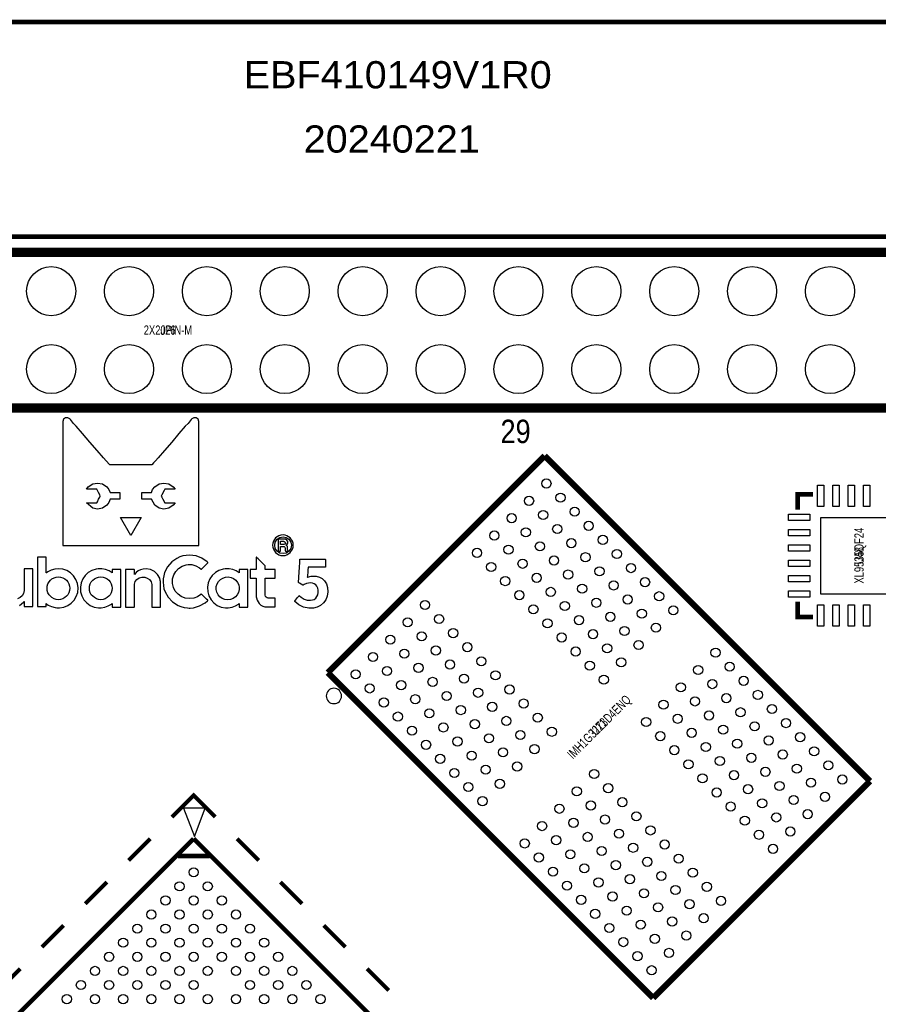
# Model space of a CAD drawing. Extents: x 0 to 125, y -10 to 88.
# Tile 5 of 10: x 28 to 56, y 55 to 87. Entities that reach past the tile are written whole.
import ezdxf
from ezdxf.enums import TextEntityAlignment as Align

# ---------------------------------------------------------------- set-up
doc = ezdxf.new("R2010")
doc.units = 0
for name, color, linetype in [('BG_OUTLINE', 12, 'CONTINUOUS'), ('BG_SILKSCREEN_TOP', 7, 'CONTINUOUS'), ('CV_SILKSCREEN_TOP', 52, 'CONTINUOUS'), ('PG_SILKSCREEN_TOP', 7, 'CONTINUOUS'), ('PIN_TOP', 92, 'CONTINUOUS'), ('RD_SILKSCREEN_TOP', 12, 'CONTINUOUS')]:
    doc.layers.add(name, color=color, linetype=linetype)

msp = doc.modelspace()

# ---------------------------------------------------------------- linework, layer by layer
at = {"layer": 'BG_OUTLINE', "const_width": 0.1524}
for points in [[(2.999994, 80.000094), (2.999994, 81.500091), (0, 81.500091), (0, 85.000084, -0.414214), (1.999996, 87.00008), (123.000008, 87.00008, -0.414214), (125.000004, 85.000084), (125.000004, 81.500091), (122.00001, 81.500091), (122.00001, 80.000094)], [(125.000004, 77.0001), (125.000004, 2.999994, -0.414214), (122.00001, 0), (2.999994, 0, -0.414214), (0, 2.999994), (0, 77.0001, -0.414214), (2.999994, 80.000094), (122.00001, 80.000094, -0.414214), (125.000004, 77.0001)]]:
    msp.add_lwpolyline(points, format="xyb", dxfattribs=at)
at = {"layer": 'BG_SILKSCREEN_TOP'}
for points in [[(32.04337, 72.55637), (31.99511, 72.55637), (31.84271, 72.55637), (31.61665, 72.55637), (31.37027, 72.55637), (31.12135, 72.55637), (30.89529, 72.55637), (30.74289, 72.55637), (30.70479, 72.55637), (30.68701, 72.55637), (30.67177, 72.57415), (30.56763, 72.69353), (30.47873, 72.79005), (30.27045, 73.02881), (30.03931, 73.30313), (29.79801, 73.58253), (29.58973, 73.82383), (29.50337, 73.91019), (29.43733, 73.99147), (29.39923, 74.03973), (29.38145, 74.05497), (29.31795, 74.09561), (29.23667, 74.08799), (29.17317, 74.04735), (29.15031, 73.96861), (29.15031, 73.95083), (29.15031, 73.92035), (29.15031, 73.79081), (29.15031, 73.59015), (29.15031, 73.33361), (29.15031, 73.02881), (29.15031, 72.68591), (29.15031, 71.93915), (29.15031, 71.20255), (29.15031, 70.85965), (29.15031, 70.55485), (29.15031, 70.29831), (29.15031, 70.09765), (29.15031, 69.96811), (29.15031, 69.93763), (29.15031, 69.92239), (29.16555, 69.92239), (29.19857, 69.92239), (29.26207, 69.92239), (29.34081, 69.92239), (29.55925, 69.92239), (29.84627, 69.92239), (30.18409, 69.92239), (30.55239, 69.92239), (31.37027, 69.92239), (32.18561, 69.92239), (32.56407, 69.92239), (32.89935, 69.92239), (33.17875, 69.92239), (33.39719, 69.92239), (33.47593, 69.92239), (33.53943, 69.92239), (33.58007, 69.92239), (33.58769, 69.92239), (33.58769, 69.93763), (33.58769, 69.96811), (33.58769, 70.09765), (33.58769, 70.29831), (33.58769, 70.55485), (33.58769, 70.85965), (33.58769, 71.20255), (33.58769, 71.93915), (33.58769, 72.68591), (33.58769, 73.02881), (33.58769, 73.33361), (33.58769, 73.59015), (33.58769, 73.79081), (33.58769, 73.92035), (33.58769, 73.95083), (33.58769, 73.96861), (33.56483, 74.04735), (33.50133, 74.08799), (33.42767, 74.09561), (33.35655, 74.05497), (33.34131, 74.03973), (33.30067, 73.99147), (33.23717, 73.91019), (33.14827, 73.82383), (32.93999, 73.58253), (32.70631, 73.30313), (32.46755, 73.02881), (32.25927, 72.79005), (32.17037, 72.69353), (32.10687, 72.62241), (32.06623, 72.57415), (32.05861, 72.55637)], [(30.65653, 71.33209), (30.59303, 71.24319), (30.44825, 71.14667), (30.28823, 71.11619), (30.12821, 71.14667), (29.91993, 71.32447), (30.26283, 71.32447), (30.28061, 71.35495), (30.31871, 71.43623), (30.35935, 71.50735), (30.37459, 71.54037), (30.35935, 71.58101), (30.31871, 71.65213), (30.28061, 71.72325), (30.26283, 71.76389), (29.91993, 71.76389), (29.98343, 71.84517), (30.12821, 71.93915), (30.28823, 71.96455), (30.44825, 71.93915), (30.59303, 71.84517), (30.65653, 71.75627), (30.69717, 71.65213), (31.00959, 71.65213), (31.00959, 71.43623), (30.69717, 71.43623)], [(32.75457, 71.24319), (32.60979, 71.14667), (32.44977, 71.11619), (32.28975, 71.14667), (32.15513, 71.24319), (32.04337, 71.43623), (31.72841, 71.43623), (31.72841, 71.65213), (32.04337, 71.65213), (32.08147, 71.75627), (32.15513, 71.84517), (32.28975, 71.93915), (32.44977, 71.96455), (32.60979, 71.93915), (32.75457, 71.84517), (32.82061, 71.76389), (32.47517, 71.76389), (32.45993, 71.72325), (32.37865, 71.58101), (32.36341, 71.54037), (32.37865, 71.50735), (32.41929, 71.43623), (32.47517, 71.32447), (32.82061, 71.32447)], [(31.70555, 70.84187), (31.37027, 70.25005), (31.03245, 70.84187)], [(36.262437, 70.266687), (36.201477, 70.246367), (36.092257, 70.175247), (36.021137, 70.066027), (36.000817, 69.999987), (35.995737, 69.933947), (36.000817, 69.867907), (36.021137, 69.804407), (36.092257, 69.697727), (36.201477, 69.626607), (36.262437, 69.606287), (36.333557, 69.596127), (36.399597, 69.606287), (36.463097, 69.626607), (36.569777, 69.697727), (36.640897, 69.804407), (36.661217, 69.867907), (36.666297, 69.933947), (36.661217, 69.999987), (36.640897, 70.066027), (36.569777, 70.175247), (36.463097, 70.246367), (36.399597, 70.266687), (36.333557, 70.271767)], [(36.226877, 69.682487), (36.137977, 69.743447), (36.082097, 69.827267), (36.061777, 69.933947), (36.082097, 70.040627), (36.137977, 70.129527), (36.226877, 70.185407), (36.333557, 70.205727), (36.437697, 70.185407), (36.524057, 70.129527), (36.585017, 70.040627), (36.605337, 69.933947), (36.585017, 69.827267), (36.524057, 69.743447), (36.437697, 69.682487), (36.333557, 69.662167)], [(36.483417, 69.799327), (36.483417, 69.852667), (36.478337, 69.893307), (36.463097, 69.913627), (36.437697, 69.928867), (36.463097, 69.944107), (36.493577, 70.005067), (36.488497, 70.055867), (36.463097, 70.104127), (36.414837, 70.129527), (36.364037, 70.134607), (36.297997, 70.134607), (36.211637, 70.134607), (36.186237, 70.134607), (36.176077, 70.134607), (36.176077, 70.104127), (36.176077, 70.040627), (36.176077, 69.878067), (36.176077, 69.799327), (36.176077, 69.753607), (36.176077, 69.743447), (36.186237, 69.743447), (36.216717, 69.743447), (36.247197, 69.743447), (36.257357, 69.748527), (36.257357, 69.794247), (36.257357, 69.862827), (36.257357, 69.888227), (36.257357, 69.898387), (36.272597, 69.898387), (36.333557, 69.898387), (36.369117, 69.893307), (36.394517, 69.878067), (36.399597, 69.852667), (36.399597, 69.812027), (36.404677, 69.763767), (36.409757, 69.743447), (36.432617, 69.743447), (36.473257, 69.743447), (36.498657, 69.743447), (36.498657, 69.753607), (36.488497, 69.773927)], [(36.358957, 69.964427), (36.257357, 69.964427), (36.257357, 70.066027), (36.353877, 70.066027), (36.374197, 70.060947), (36.404677, 70.040627), (36.409757, 70.005067), (36.394517, 69.974587)], [(28.888817, 69.159247), (28.769437, 69.123687), (28.667837, 69.072887), (28.617037, 69.037327), (28.611957, 69.037327), (28.611957, 69.057647), (28.611957, 69.123687), (28.611957, 69.220207), (28.611957, 69.431027), (28.611957, 69.507227), (28.611957, 69.550407), (28.601797, 69.550407), (28.571317, 69.550407), (28.457017, 69.550407), (28.350337, 69.550407), (28.330017, 69.550407), (28.324937, 69.545327), (28.324937, 69.507227), (28.324937, 69.431027), (28.324937, 69.324347), (28.324937, 69.189727), (28.324937, 69.042407), (28.324937, 68.379467), (28.324937, 68.237227), (28.324937, 68.112767), (28.324937, 68.016247), (28.324937, 67.960367), (28.324937, 67.940047), (28.330017, 67.940047), (28.360497, 67.940047), (28.467177, 67.940047), (28.576397, 67.940047), (28.606877, 67.940047), (28.611957, 67.940047), (28.611957, 67.965447), (28.611957, 68.001007), (28.611957, 68.026407), (28.611957, 68.031487), (28.627197, 68.016247), (28.677997, 67.985767), (28.784677, 67.934967), (28.898977, 67.901947), (28.959937, 67.891787), (28.990417, 67.891787), (29.005657, 67.891787), (29.041217, 67.891787), (29.185997, 67.919727), (29.312997, 67.970527), (29.427297, 68.046727), (29.523817, 68.148327), (29.589857, 68.267707), (29.638117, 68.399787), (29.648277, 68.549647), (29.633037, 68.691887), (29.579697, 68.821427), (29.503497, 68.938267), (29.406977, 69.037327), (29.287597, 69.108447), (29.155517, 69.154167), (29.010737, 69.169407)], [(33.143317, 68.211827), (33.016317, 68.262627), (32.909637, 68.338827), (32.820737, 68.440427), (32.759777, 68.559807), (32.729297, 68.691887), (32.734377, 68.836667), (32.769937, 68.968747), (32.835977, 69.083047), (32.929957, 69.179567), (33.041717, 69.250687), (33.171257, 69.298947), (33.242377, 69.309107), (33.277937, 69.309107), (33.298257, 69.309107), (33.364297, 69.304027), (33.493837, 69.268467), (33.610677, 69.199887), (33.661477, 69.159247), (33.666557, 69.154167), (33.671637, 69.154167), (33.676717, 69.159247), (33.714817, 69.194807), (33.760537, 69.240527), (33.851977, 69.334507), (33.882457, 69.364987), (33.887537, 69.370067), (33.872297, 69.380227), (33.857057, 69.395467), (33.686877, 69.512307), (33.498917, 69.591047), (33.389697, 69.606287), (33.283017, 69.616447), (33.176337, 69.606287), (33.067117, 69.585967), (32.965517, 69.555487), (32.871537, 69.507227), (32.703897, 69.390387), (32.569277, 69.230367), (32.472757, 69.047487), (32.442277, 68.943347), (32.427037, 68.841747), (32.421957, 68.729987), (32.432117, 68.620767), (32.452437, 68.514087), (32.487997, 68.415027), (32.589597, 68.237227), (32.734377, 68.087367), (32.909637, 67.975607), (33.006157, 67.934967), (33.107757, 67.901947), (33.216977, 67.891787), (33.272857, 67.886707), (33.303337, 67.886707), (33.410017, 67.896867), (33.615757, 67.955287), (33.791017, 68.056887), (33.872297, 68.117847), (33.887537, 68.133087), (33.882457, 68.133087), (33.877377, 68.143247), (33.841817, 68.173727), (33.796097, 68.221987), (33.702117, 68.318507), (33.676717, 68.343907), (33.666557, 68.348987), (33.651317, 68.333747), (33.544637, 68.257547), (33.420177, 68.211827), (33.283017, 68.196587)], [(35.754437, 68.333747), (35.754437, 68.404867), (35.754437, 68.610607), (35.754437, 68.712207), (35.754437, 68.796027), (35.754437, 68.846827), (35.754437, 68.856987), (35.784917, 68.856987), (35.835717, 68.856987), (35.960177, 68.856987), (36.021137, 68.856987), (36.061777, 68.856987), (36.077017, 68.856987), (36.077017, 68.867147), (36.077017, 68.902707), (36.077017, 68.953507), (36.077017, 69.067807), (36.077017, 69.108447), (36.077017, 69.138927), (36.077017, 69.144007), (36.051617, 69.144007), (35.939857, 69.144007), (35.815397, 69.144007), (35.769677, 69.144007), (35.754437, 69.144007), (35.754437, 69.164327), (35.754437, 69.245607), (35.749357, 69.260847), (35.729037, 69.288787), (35.688397, 69.329427), (35.574097, 69.441187), (35.523297, 69.491987), (35.482657, 69.527547), (35.467417, 69.550407), (35.462337, 69.550407), (35.462337, 69.517387), (35.462337, 69.456427), (35.462337, 69.385307), (35.462337, 69.230367), (35.462337, 69.174487), (35.462337, 69.144007), (35.457257, 69.144007), (35.436937, 69.144007), (35.365817, 69.144007), (35.292157, 69.144007), (35.271837, 69.144007), (35.266757, 69.144007), (35.266757, 69.123687), (35.266757, 69.083047), (35.266757, 68.973827), (35.266757, 68.877307), (35.266757, 68.856987), (35.271837, 68.856987), (35.322637, 68.856987), (35.401377, 68.856987), (35.457257, 68.856987), (35.462337, 68.856987), (35.462337, 68.816347), (35.462337, 68.740147), (35.462337, 68.630927), (35.462337, 68.404867), (35.462337, 68.318507), (35.462337, 68.272787), (35.462337, 68.267707), (35.462337, 68.257547), (35.467417, 68.221987), (35.487737, 68.148327), (35.518217, 68.087367), (35.558857, 68.031487), (35.612197, 67.985767), (35.678237, 67.950207), (35.744277, 67.929887), (35.810317, 67.924807), (35.825557, 67.924807), (35.861117, 67.924807), (35.965257, 67.924807), (36.056697, 67.924807), (36.077017, 67.924807), (36.077017, 67.929887), (36.077017, 67.955287), (36.077017, 68.001007), (36.077017, 68.112767), (36.077017, 68.163567), (36.077017, 68.201667), (36.077017, 68.211827), (36.066857, 68.211827), (35.995737, 68.211827), (35.909377, 68.211827), (35.871277, 68.211827), (35.850957, 68.211827), (35.820477, 68.216907), (35.784917, 68.237227), (35.759517, 68.267707), (35.754437, 68.308347)], [(36.724717, 68.110227), (36.745037, 68.140707), (36.805997, 68.229607), (36.836477, 68.265167), (36.856797, 68.290567), (36.856797, 68.295647), (36.861877, 68.295647), (36.872037, 68.285487), (36.922837, 68.244847), (37.021897, 68.181347), (37.123497, 68.145787), (37.179377, 68.140707), (37.225097, 68.140707), (37.293677, 68.150867), (37.349557, 68.171187), (37.400357, 68.209287), (37.440997, 68.260087), (37.466397, 68.321047), (37.481637, 68.392167), (37.481637, 68.468367), (37.466397, 68.536947), (37.440997, 68.597907), (37.405437, 68.643627), (37.354637, 68.679187), (37.298757, 68.699507), (37.232717, 68.709667), (37.164137, 68.704587), (37.098097, 68.689347), (37.026977, 68.653787), (36.991417, 68.633467), (36.976177, 68.633467), (36.927917, 68.663947), (36.866957, 68.704587), (36.846637, 68.714747), (36.841557, 68.719827), (36.841557, 68.740147), (36.841557, 68.778247), (36.846637, 68.829047), (36.851717, 68.900167), (36.866957, 69.222747), (36.877117, 69.372607), (36.877117, 69.423407), (36.882197, 69.464047), (36.882197, 69.479287), (36.887277, 69.484367), (36.922837, 69.484367), (36.976177, 69.484367), (37.118417, 69.484367), (37.303837, 69.484367), (37.481637, 69.484367), (37.631497, 69.484367), (37.682297, 69.484367), (37.712777, 69.484367), (37.722937, 69.474207), (37.722937, 69.443727), (37.722937, 69.392927), (37.722937, 69.278627), (37.722937, 69.237987), (37.722937, 69.222747), (37.712777, 69.222747), (37.692457, 69.222747), (37.611177, 69.222747), (37.369877, 69.222747), (37.258117, 69.222747), (37.174297, 69.222747), (37.153977, 69.222747), (37.148897, 69.197347), (37.143817, 69.141467), (37.138737, 69.070347), (37.128577, 68.935727), (37.123497, 68.895087), (37.123497, 68.890007), (37.133657, 68.895087), (37.247957, 68.925567), (37.303837, 68.930647), (37.410517, 68.925567), (37.519737, 68.895087), (37.611177, 68.849367), (37.687377, 68.773167), (37.748337, 68.674107), (37.786437, 68.557267), (37.796597, 68.417567), (37.776277, 68.280407), (37.728017, 68.155947), (37.651817, 68.054347), (37.560377, 67.973067), (37.446077, 67.919727), (37.329237, 67.889247), (37.263197, 67.884167), (37.174297, 67.889247), (37.006657, 67.919727), (36.851717, 67.993387), (36.714557, 68.100067)], [(30.661737, 69.098287), (30.549977, 69.144007), (30.430597, 69.169407), (30.369637, 69.169407), (30.308677, 69.169407), (30.237557, 69.159247), (30.102937, 69.113527), (29.981017, 69.047487), (29.881957, 68.948427), (29.800677, 68.836667), (29.749877, 68.707127), (29.724477, 68.564887), (29.734637, 68.415027), (29.775277, 68.282947), (29.841317, 68.158487), (29.935297, 68.056887), (30.047057, 67.975607), (30.176597, 67.919727), (30.313757, 67.891787), (30.349317, 67.891787), (30.374717, 67.891787), (30.405197, 67.891787), (30.524577, 67.914647), (30.636337, 67.955287), (30.740477, 68.011167), (30.760797, 68.031487), (30.760797, 68.026407), (30.760797, 68.016247), (30.760797, 67.970527), (30.760797, 67.929887), (30.765877, 67.914647), (30.791277, 67.914647), (30.836997, 67.914647), (30.953837, 67.914647), (31.007177, 67.914647), (31.042737, 67.914647), (31.047817, 67.919727), (31.047817, 67.960367), (31.047817, 68.026407), (31.047817, 68.117847), (31.047817, 68.221987), (31.047817, 68.473447), (31.047817, 68.729987), (31.047817, 68.846827), (31.047817, 68.948427), (31.047817, 69.037327), (31.047817, 69.103367), (31.047817, 69.138927), (31.047817, 69.144007), (31.027497, 69.144007), (30.979237, 69.144007), (30.862397, 69.144007), (30.811597, 69.144007), (30.770957, 69.144007), (30.760797, 69.144007), (30.760797, 69.138927), (30.760797, 69.098287), (30.760797, 69.057647), (30.760797, 69.037327)], [(31.774257, 69.159247), (31.687897, 69.133847), (31.611697, 69.098287), (31.540577, 69.042407), (31.487237, 68.983987), (31.487237, 69.001767), (31.487237, 69.093207), (31.487237, 69.128767), (31.482157, 69.144007), (31.471997, 69.144007), (31.446597, 69.144007), (31.370397, 69.144007), (31.284037, 69.144007), (31.215457, 69.144007), (31.200217, 69.144007), (31.195137, 69.133847), (31.195137, 69.108447), (31.195137, 69.072887), (31.195137, 68.948427), (31.195137, 68.796027), (31.195137, 68.615687), (31.195137, 68.252467), (31.195137, 68.092447), (31.195137, 67.980687), (31.195137, 67.940047), (31.195137, 67.919727), (31.200217, 67.914647), (31.245937, 67.914647), (31.329757, 67.914647), (31.411037, 67.914647), (31.471997, 67.914647), (31.482157, 67.914647), (31.487237, 67.924807), (31.487237, 67.975607), (31.487237, 68.046727), (31.487237, 68.453127), (31.487237, 68.539487), (31.487237, 68.595367), (31.487237, 68.615687), (31.487237, 68.661407), (31.517717, 68.750307), (31.571057, 68.821427), (31.642177, 68.872227), (31.728537, 68.897627), (31.822517, 68.897627), (31.908877, 68.867147), (31.979997, 68.816347), (32.030797, 68.740147), (32.056197, 68.651247), (32.056197, 68.630927), (32.056197, 68.615687), (32.056197, 68.585207), (32.056197, 68.524247), (32.056197, 68.440427), (32.056197, 68.232147), (32.056197, 68.036567), (32.056197, 67.965447), (32.056197, 67.919727), (32.056197, 67.914647), (32.071437, 67.914647), (32.134937, 67.914647), (32.297497, 67.914647), (32.343217, 67.914647), (32.343217, 67.919727), (32.343217, 67.965447), (32.343217, 68.046727), (32.343217, 68.153407), (32.343217, 68.394707), (32.343217, 68.514087), (32.343217, 68.610607), (32.343217, 68.686807), (32.343217, 68.724907), (32.343217, 68.729987), (32.343217, 68.735067), (32.343217, 68.755387), (32.333057, 68.790947), (32.312737, 68.862067), (32.241617, 68.983987), (32.140017, 69.083047), (32.010477, 69.149087), (31.868237, 69.169407)], [(34.807017, 69.098287), (34.697797, 69.144007), (34.580957, 69.169407), (34.517457, 69.169407), (34.451417, 69.169407), (34.380297, 69.159247), (34.245677, 69.113527), (34.128837, 69.047487), (34.027237, 68.948427), (33.948497, 68.836667), (33.892617, 68.707127), (33.872297, 68.564887), (33.877377, 68.415027), (33.918017, 68.282947), (33.991677, 68.158487), (34.078037, 68.056887), (34.189797, 67.975607), (34.319337, 67.919727), (34.461577, 67.891787), (34.497137, 67.891787), (34.517457, 67.891787), (34.550477, 67.891787), (34.672397, 67.914647), (34.784157, 67.955287), (34.883217, 68.011167), (34.903537, 68.031487), (34.903537, 68.026407), (34.903537, 68.016247), (34.903537, 67.970527), (34.903537, 67.929887), (34.908617, 67.914647), (34.934017, 67.914647), (34.984817, 67.914647), (35.104197, 67.914647), (35.154997, 67.914647), (35.185477, 67.914647), (35.190557, 67.919727), (35.190557, 67.960367), (35.190557, 68.026407), (35.190557, 68.117847), (35.190557, 68.221987), (35.190557, 68.473447), (35.190557, 68.729987), (35.190557, 68.846827), (35.190557, 68.948427), (35.190557, 69.037327), (35.190557, 69.103367), (35.190557, 69.138927), (35.190557, 69.144007), (35.170237, 69.144007), (35.124517, 69.144007), (35.005137, 69.144007), (34.954337, 69.144007), (34.918777, 69.144007), (34.903537, 69.144007), (34.903537, 69.138927), (34.903537, 69.098287), (34.903537, 69.057647), (34.903537, 69.037327)], [(28.934537, 68.168647), (28.868497, 68.191507), (28.799917, 68.227067), (28.749117, 68.272787), (28.703397, 68.323587), (28.667837, 68.384547), (28.647517, 68.458207), (28.642437, 68.534407), (28.647517, 68.605527), (28.667837, 68.676647), (28.703397, 68.740147), (28.749117, 68.796027), (28.799917, 68.836667), (28.868497, 68.872227), (28.934537, 68.892547), (29.010737, 68.902707), (29.081857, 68.892547), (29.155517, 68.872227), (29.216477, 68.836667), (29.272357, 68.796027), (29.312997, 68.740147), (29.348557, 68.676647), (29.371417, 68.605527), (29.381577, 68.534407), (29.371417, 68.458207), (29.348557, 68.384547), (29.312997, 68.323587), (29.272357, 68.272787), (29.216477, 68.227067), (29.155517, 68.191507), (29.081857, 68.168647), (29.010737, 68.158487)], [(30.313757, 68.168647), (30.247717, 68.191507), (30.186757, 68.227067), (30.128337, 68.272787), (30.082617, 68.323587), (30.047057, 68.384547), (30.026737, 68.458207), (30.021657, 68.534407), (30.026737, 68.605527), (30.047057, 68.676647), (30.082617, 68.740147), (30.128337, 68.796027), (30.186757, 68.836667), (30.247717, 68.872227), (30.313757, 68.892547), (30.389957, 68.902707), (30.463617, 68.892547), (30.534737, 68.872227), (30.595697, 68.836667), (30.651577, 68.796027), (30.697297, 68.740147), (30.730317, 68.676647), (30.750637, 68.605527), (30.760797, 68.534407), (30.750637, 68.458207), (30.730317, 68.384547), (30.697297, 68.323587), (30.651577, 68.272787), (30.595697, 68.227067), (30.534737, 68.191507), (30.463617, 68.168647), (30.389957, 68.158487)], [(34.436177, 68.168647), (34.354897, 68.201667), (34.278697, 68.257547), (34.220277, 68.323587), (34.179637, 68.404867), (34.159317, 68.493767), (34.159317, 68.590287), (34.184717, 68.676647), (34.230437, 68.755387), (34.293937, 68.821427), (34.370137, 68.867147), (34.456497, 68.897627), (34.550477, 68.902707), (34.641917, 68.887467), (34.723197, 68.851907), (34.796857, 68.796027), (34.852737, 68.724907), (34.888297, 68.641087), (34.903537, 68.554727), (34.903537, 68.493767), (34.883217, 68.399787), (34.842577, 68.323587), (34.779077, 68.257547), (34.707957, 68.201667), (34.626677, 68.168647), (34.530157, 68.158487)]]:
    msp.add_lwpolyline(points, close=True, dxfattribs=at)
msp.add_lwpolyline([(27.735657, 67.970527), (27.806777, 68.021327), (27.867737, 68.077207), (27.882977, 68.097527), (27.888057, 68.097527), (27.888057, 68.092447), (27.888057, 68.056887), (27.888057, 67.965447), (27.888057, 67.940047), (27.903297, 67.940047), (27.969337, 67.940047), (28.058237, 67.940047), (28.134437, 67.940047), (28.159837, 67.940047), (28.175077, 67.940047), (28.175077, 67.955287), (28.175077, 67.990847), (28.175077, 68.036567), (28.175077, 68.163567), (28.175077, 68.328667), (28.175077, 68.696967), (28.175077, 68.872227), (28.175077, 69.022087), (28.175077, 69.123687), (28.175077, 69.154167), (28.175077, 69.169407), (28.169997, 69.169407), (28.149677, 69.169407), (28.078557, 69.169407), (27.989657, 69.169407), (27.918537, 69.169407), (27.893137, 69.169407), (27.888057, 69.169407), (27.888057, 69.149087), (27.888057, 69.093207), (27.888057, 69.017007), (27.888057, 68.912867), (27.888057, 68.702047), (27.888057, 68.605527), (27.888057, 68.529327), (27.888057, 68.483607), (27.888057, 68.458207), (27.867737, 68.364227), (27.827097, 68.288027), (27.761057, 68.227067), (27.677237, 68.191507)], dxfattribs=at)
at = {"layer": 'PG_SILKSCREEN_TOP'}
for points, const_width in [([(7.181977, 79.492094), (57.981977, 79.492094)], 0.3048), ([(57.981977, 74.412094), (7.181977, 74.412094)], 0.3048), ([(37.799899, 65.779726), (44.870929, 72.850756)], 0.199898), ([(44.870929, 72.850756), (55.477689, 62.243995)], 0.199898), ([(53.617901, 71.595894), (53.117902, 71.595894), (53.117902, 71.095895)], 0.150012), ([(53.617901, 67.595902), (53.117902, 67.595902), (53.117902, 68.095901)], 0.150012), ([(48.40666, 55.172966), (37.799899, 65.779726)], 0.199898), ([(55.477689, 62.243995), (48.40666, 55.172966)], 0.199898), ([(34.126957, 61.073538), (33.419847, 61.780649), (32.712736, 61.073538)], 0.127), ([(17.156379, 44.102985), (33.419847, 60.366453)], 0.150089), ([(31.29854, 59.659342), (32.005626, 60.366453)], 0.127), ([(33.419847, 60.366453), (49.683314, 44.102985)], 0.150089), ([(34.834068, 60.366453), (35.541153, 59.659342)], 0.127), ([(32.904227, 59.797925), (33.938718, 59.797925)], 0.150089), ([(29.884319, 58.245121), (30.59143, 58.952232)], 0.127), ([(36.248264, 58.952232), (36.955374, 58.245121)], 0.127), ([(28.470098, 56.8309), (29.177209, 57.53801)], 0.127), ([(37.662485, 57.53801), (38.369596, 56.8309)], 0.127), ([(27.055877, 55.416679), (27.762987, 56.123789)], 0.127), ([(39.076706, 56.123789), (39.783817, 55.416679)], 0.127)]:
    msp.add_lwpolyline(points, dxfattribs=dict(at, const_width=const_width))
msp.add_lwpolyline([(38.244399, 65.019479, 1), (37.744428, 65.019489, 1)], format="xyb", close=True, dxfattribs=at)
msp.add_lwpolyline([(33.092873, 61.364165), (33.44225, 60.432671), (33.791652, 61.364165)], close=True, dxfattribs=at)
at = {"layer": 'PIN_TOP'}
for points in [[(53.767888, 71.895906), (53.967888, 71.895906), (53.967888, 71.195908), (53.767888, 71.195908)], [(54.267887, 71.895906), (54.467887, 71.895906), (54.467887, 71.195908), (54.267887, 71.195908)], [(54.767886, 71.895906), (54.967886, 71.895906), (54.967886, 71.195908), (54.767886, 71.195908)], [(55.267911, 71.895906), (55.46791, 71.895906), (55.46791, 71.195908), (55.267911, 71.195908)], [(52.817878, 70.745909), (52.817878, 70.945908), (53.517876, 70.945908), (53.517876, 70.745909)], [(53.867888, 68.345888), (53.867888, 70.845883), (56.367883, 70.845883), (56.367883, 68.345888)], [(52.817878, 70.24591), (52.817878, 70.445909), (53.517876, 70.445909), (53.517876, 70.24591)], [(52.817878, 69.745911), (52.817878, 69.94591), (53.517876, 69.94591), (53.517876, 69.745911)], [(52.817878, 69.245886), (52.817878, 69.445886), (53.517876, 69.445886), (53.517876, 69.245886)], [(52.817878, 68.745887), (52.817878, 68.945887), (53.517876, 68.945887), (53.517876, 68.745887)], [(52.817878, 68.245888), (52.817878, 68.445888), (53.517876, 68.445888), (53.517876, 68.245888)], [(53.767888, 67.995889), (53.967888, 67.995889), (53.967888, 67.29589), (53.767888, 67.29589)], [(54.267887, 67.995889), (54.467887, 67.995889), (54.467887, 67.29589), (54.267887, 67.29589)], [(54.767886, 67.995889), (54.967886, 67.995889), (54.967886, 67.29589), (54.767886, 67.29589)], [(55.267911, 67.995889), (55.46791, 67.995889), (55.46791, 67.29589), (55.267911, 67.29589)]]:
    msp.add_lwpolyline(points, close=True, dxfattribs=at)
for centre, radius in [((28.771977, 78.222094), 0.8001), ((31.311977, 78.222094), 0.8001), ((33.851977, 78.222094), 0.8001), ((36.391977, 78.222094), 0.8001), ((38.931977, 78.222094), 0.8001), ((41.471977, 78.222094), 0.8001), ((44.011977, 78.222094), 0.8001), ((46.551977, 78.222094), 0.8001), ((49.091977, 78.222094), 0.8001), ((51.631977, 78.222094), 0.8001), ((54.171977, 78.222094), 0.8001), ((28.771977, 75.682094), 0.8001), ((31.311977, 75.682094), 0.8001), ((33.851977, 75.682094), 0.8001), ((36.391977, 75.682094), 0.8001), ((38.931977, 75.682094), 0.8001), ((41.471977, 75.682094), 0.8001), ((44.011977, 75.682094), 0.8001), ((46.551977, 75.682094), 0.8001), ((49.091977, 75.682094), 0.8001), ((51.631977, 75.682094), 0.8001), ((54.171977, 75.682094), 0.8001), ((44.92404, 71.949132), 0.14986), ((45.383679, 71.489494), 0.14986), ((44.358306, 71.383373), 0.14986), ((43.79275, 70.817842), 0.14986), ((44.817919, 70.92376), 0.14986), ((45.843292, 71.029906), 0.14986), ((46.302905, 70.570268), 0.14986), ((43.22699, 70.252082), 0.14986), ((44.252388, 70.358203), 0.14986), ((45.277532, 70.464147), 0.14986), ((44.712001, 69.89859), 0.14986), ((45.73717, 70.004508), 0.14986), ((46.762518, 70.110655), 0.14986), ((42.66123, 69.686322), 0.14986), ((43.686628, 69.792444), 0.14986), ((46.196758, 69.544895), 0.14986), ((47.222156, 69.651042), 0.14986), ((43.120869, 69.226684), 0.14986), ((44.146241, 69.332831), 0.14986), ((45.171614, 69.438977), 0.14986), ((45.631227, 68.979364), 0.14986), ((46.656396, 69.085282), 0.14986), ((47.681718, 69.19148), 0.14986), ((43.580482, 68.767096), 0.14986), ((44.605854, 68.873218), 0.14986), ((47.115959, 68.62572), 0.14986), ((48.141306, 68.731867), 0.14986), ((44.040095, 68.307458), 0.14986), ((45.065467, 68.413605), 0.14986), ((46.090865, 68.519726), 0.14986), ((48.600944, 68.272228), 0.14986), ((40.964333, 67.989425), 0.14986), ((45.525106, 67.953966), 0.14986), ((46.550402, 68.060189), 0.14986), ((47.575572, 68.166107), 0.14986), ((44.499708, 67.847845), 0.14986), ((48.035185, 67.706494), 0.14986), ((49.060557, 67.812641), 0.14986), ((40.398573, 67.423665), 0.14986), ((41.423971, 67.529786), 0.14986), ((44.959346, 67.388232), 0.14986), ((45.984643, 67.494429), 0.14986), ((47.010015, 67.600576), 0.14986), ((41.883559, 67.070173), 0.14986), ((46.444256, 67.034816), 0.14986), ((47.469654, 67.140938), 0.14986), ((48.494798, 67.246881), 0.14986), ((39.832813, 66.857905), 0.14986), ((40.858211, 66.964027), 0.14986), ((45.418908, 66.92867), 0.14986), ((47.929267, 66.681325), 0.14986), ((40.292452, 66.398267), 0.14986), ((41.317824, 66.504414), 0.14986), ((42.343197, 66.61056), 0.14986), ((45.878496, 66.469057), 0.14986), ((46.903894, 66.575178), 0.14986), ((50.439574, 66.433624), 0.14986), ((39.267282, 66.292349), 0.14986), ((41.777437, 66.044801), 0.14986), ((42.80281, 66.150947), 0.14986), ((46.338134, 66.009418), 0.14986), ((47.363507, 66.115565), 0.14986), ((38.701523, 65.726615), 0.14986), ((39.726895, 65.832736), 0.14986), ((40.752065, 65.938654), 0.14986), ((43.262423, 65.691309), 0.14986), ((49.873814, 65.867864), 0.14986), ((50.899162, 65.974011), 0.14986), ((40.186508, 65.373123), 0.14986), ((41.211678, 65.479041), 0.14986), ((42.23705, 65.585188), 0.14986), ((46.797747, 65.549831), 0.14986), ((50.333427, 65.408251), 0.14986), ((51.3588, 65.514372), 0.14986), ((39.161161, 65.266976), 0.14986), ((42.696689, 65.125549), 0.14986), ((43.721985, 65.231747), 0.14986), ((49.308258, 65.302333), 0.14986), ((51.818413, 65.054785), 0.14986), ((39.620749, 64.807363), 0.14986), ((40.646147, 64.913485), 0.14986), ((41.671291, 65.019428), 0.14986), ((44.181598, 64.772159), 0.14986), ((48.742498, 64.736574), 0.14986), ((49.767871, 64.84272), 0.14986), ((50.79304, 64.948638), 0.14986), ((41.10576, 64.453897), 0.14986), ((42.130929, 64.55979), 0.14986), ((43.156226, 64.666012), 0.14986), ((51.252653, 64.489025), 0.14986), ((52.277975, 64.595223), 0.14986), ((40.080387, 64.34775), 0.14986), ((42.590466, 64.100253), 0.14986), ((43.615839, 64.206399), 0.14986), ((44.641237, 64.312521), 0.14986), ((48.176764, 64.170814), 0.14986), ((49.202111, 64.276961), 0.14986), ((50.227509, 64.383082), 0.14986), ((52.737588, 64.135584), 0.14986), ((40.54, 63.888137), 0.14986), ((41.565373, 63.994259), 0.14986), ((45.100824, 63.852908), 0.14986), ((49.66175, 63.817322), 0.14986), ((50.687122, 63.923469), 0.14986), ((51.712216, 64.029463), 0.14986), ((42.024935, 63.534696), 0.14986), ((43.050079, 63.64064), 0.14986), ((44.075477, 63.746761), 0.14986), ((48.636352, 63.711201), 0.14986), ((51.146659, 63.463932), 0.14986), ((52.171829, 63.569825), 0.14986), ((53.197201, 63.675971), 0.14986), ((40.999613, 63.428499), 0.14986), ((43.509717, 63.181001), 0.14986), ((44.53509, 63.287148), 0.14986), ((49.09599, 63.251563), 0.14986), ((50.121363, 63.357709), 0.14986), ((53.65684, 63.216358), 0.14986), ((41.459175, 62.968937), 0.14986), ((42.484548, 63.075083), 0.14986), ((49.555603, 62.791975), 0.14986), ((50.5809, 62.898172), 0.14986), ((51.606298, 63.004294), 0.14986), ((52.631442, 63.110237), 0.14986), ((41.918788, 62.509349), 0.14986), ((42.944161, 62.61547), 0.14986), ((43.96933, 62.721388), 0.14986), ((46.479841, 62.473891), 0.14986), ((52.065911, 62.544681), 0.14986), ((53.09108, 62.650599), 0.14986), ((54.116427, 62.756745), 0.14986), ((43.403774, 62.155857), 0.14986), ((50.015165, 62.332413), 0.14986), ((51.040538, 62.438534), 0.14986), ((53.550693, 62.190986), 0.14986), ((54.576066, 62.297107), 0.14986), ((42.378427, 62.049711), 0.14986), ((45.914081, 61.908157), 0.14986), ((46.939454, 62.014303), 0.14986), ((50.474778, 61.872774), 0.14986), ((51.500151, 61.978921), 0.14986), ((52.525524, 62.085068), 0.14986), ((42.838014, 61.590098), 0.14986), ((47.399092, 61.554665), 0.14986), ((51.959764, 61.519308), 0.14986), ((52.985137, 61.625455), 0.14986), ((54.010306, 61.731373), 0.14986), ((45.348322, 61.342397), 0.14986), ((46.373694, 61.448544), 0.14986), ((50.934391, 61.413161), 0.14986), ((45.807935, 60.882784), 0.14986), ((46.833333, 60.988905), 0.14986), ((47.85868, 61.095052), 0.14986), ((51.39403, 60.953548), 0.14986), ((52.419377, 61.059695), 0.14986), ((53.444775, 61.165816), 0.14986), ((44.782791, 60.776841), 0.14986), ((48.318242, 60.63549), 0.14986), ((52.879015, 60.600057), 0.14986), ((45.242404, 60.317228), 0.14986), ((46.267573, 60.423146), 0.14986), ((47.292946, 60.529292), 0.14986), ((51.853617, 60.493935), 0.14986), ((44.217031, 60.211081), 0.14986), ((46.727186, 59.963533), 0.14986), ((47.752483, 60.069755), 0.14986), ((48.777881, 60.175877), 0.14986), ((52.313256, 60.034297), 0.14986), ((44.676644, 59.751493), 0.14986), ((45.702017, 59.857615), 0.14986), ((48.212121, 59.610117), 0.14986), ((49.237494, 59.716264), 0.14986), ((33.419847, 59.270417), 0.14986), ((45.136283, 59.291855), 0.14986), ((46.16163, 59.398002), 0.14986), ((47.186723, 59.503996), 0.14986), ((46.621192, 58.938439), 0.14986), ((47.646361, 59.044357), 0.14986), ((48.671734, 59.150504), 0.14986), ((49.697107, 59.256625), 0.14986), ((32.960285, 58.810855), 0.14986), ((33.87946, 58.810804), 0.14986), ((45.59587, 58.832242), 0.14986), ((49.131347, 58.690891), 0.14986), ((50.15672, 58.797038), 0.14986), ((32.500672, 58.351268), 0.14986), ((33.419898, 58.351268), 0.14986), ((34.339073, 58.351191), 0.14986), ((46.055432, 58.37268), 0.14986), ((47.08083, 58.478826), 0.14986), ((48.105974, 58.584744), 0.14986), ((50.616358, 58.337399), 0.14986), ((47.540418, 58.019213), 0.14986), ((48.565587, 58.125131), 0.14986), ((49.59096, 58.231278), 0.14986), ((32.041059, 57.891629), 0.14986), ((32.960285, 57.891655), 0.14986), ((33.879536, 57.891629), 0.14986), ((34.798711, 57.891553), 0.14986), ((46.515071, 57.913067), 0.14986), ((49.0252, 57.665518), 0.14986), ((50.050598, 57.77164), 0.14986), ((31.581446, 57.432016), 0.14986), ((32.500672, 57.432016), 0.14986), ((33.419923, 57.432016), 0.14986), ((34.339149, 57.431991), 0.14986), ((35.258248, 57.432016), 0.14986), ((46.974684, 57.453454), 0.14986), ((48.000056, 57.559575), 0.14986), ((48.459669, 57.099962), 0.14986), ((49.484839, 57.20588), 0.14986), ((31.121807, 56.972403), 0.14986), ((32.041059, 56.972403), 0.14986), ((32.960285, 56.972403), 0.14986), ((33.879536, 56.972403), 0.14986), ((34.798686, 56.972454), 0.14986), ((35.717886, 56.972403), 0.14986), ((47.434297, 56.993815), 0.14986), ((30.66222, 56.51279), 0.14986), ((31.58142, 56.51279), 0.14986), ((32.500672, 56.51279), 0.14986), ((33.419923, 56.512765), 0.14986), ((34.339073, 56.512866), 0.14986), ((35.258324, 56.512841), 0.14986), ((36.177703, 56.512562), 0.14986), ((47.89391, 56.534228), 0.14986), ((48.919282, 56.640349), 0.14986), ((30.202581, 56.053152), 0.14986), ((31.121807, 56.053177), 0.14986), ((32.041059, 56.053152), 0.14986), ((32.96031, 56.053152), 0.14986), ((33.87946, 56.053228), 0.14986), ((34.798711, 56.053228), 0.14986), ((35.71814, 56.052999), 0.14986), ((36.637265, 56.052999), 0.14986), ((48.353548, 56.074589), 0.14986), ((29.743044, 55.593615), 0.14986), ((30.662194, 55.593539), 0.14986), ((31.581446, 55.593539), 0.14986), ((32.500672, 55.593539), 0.14986), ((33.419847, 55.593615), 0.14986), ((35.258527, 55.593412), 0.14986), ((36.177703, 55.593463), 0.14986), ((37.096878, 55.593412), 0.14986), ((29.283406, 55.134002), 0.14986), ((30.202657, 55.134002), 0.14986), ((31.121807, 55.133926), 0.14986), ((32.041084, 55.133926), 0.14986), ((32.960208, 55.134002), 0.14986), ((33.879485, 55.134002), 0.14986), ((34.798914, 55.133773), 0.14986), ((35.71809, 55.13385), 0.14986), ((36.637316, 55.13385), 0.14986), ((37.556491, 55.133773), 0.14986)]:
    msp.add_circle(centre, radius, dxfattribs=at)

# ---------------------------------------------------------------- texts
at = {"layer": 'BG_SILKSCREEN_TOP'}
for s, height, width, p in [('EBF410149V1R0', 0.889, 1.085714, (35.052, 84.836)), ('20240221', 0.889, 1.085714, (37.0078, 82.7405)), ('29', 0.762, 0.866667, (43.427777, 73.269094))]:
    msp.add_text(s, height=height, dxfattribs=dict(at, width=width)).set_placement(p)
at = {"layer": 'CV_SILKSCREEN_TOP', "width": 0.75}
msp.add_text('2X20PIN-M', height=0.3048, dxfattribs=at).set_placement((32.581977, 76.799694), align=Align.CENTER)
for s, rotation, p in [('XL9535QF24', 90, (55.270298, 69.595771)), ('IMH1G32Z3D4ENQ', 45, (46.746516, 63.904063))]:
    msp.add_text(s, height=0.3048, rotation=rotation, dxfattribs=at).set_placement(p, align=Align.CENTER)
at = {"layer": 'RD_SILKSCREEN_TOP', "width": 0.75}
msp.add_text('J26', height=0.3048, dxfattribs=at).set_placement((32.581977, 76.799694), align=Align.CENTER)
for s, rotation, p in [('U48', 90, (55.270298, 69.595771)), ('U11', 45, (46.746516, 63.904063))]:
    msp.add_text(s, height=0.3048, rotation=rotation, dxfattribs=at).set_placement(p, align=Align.CENTER)

doc.saveas('drawing.dxf')
